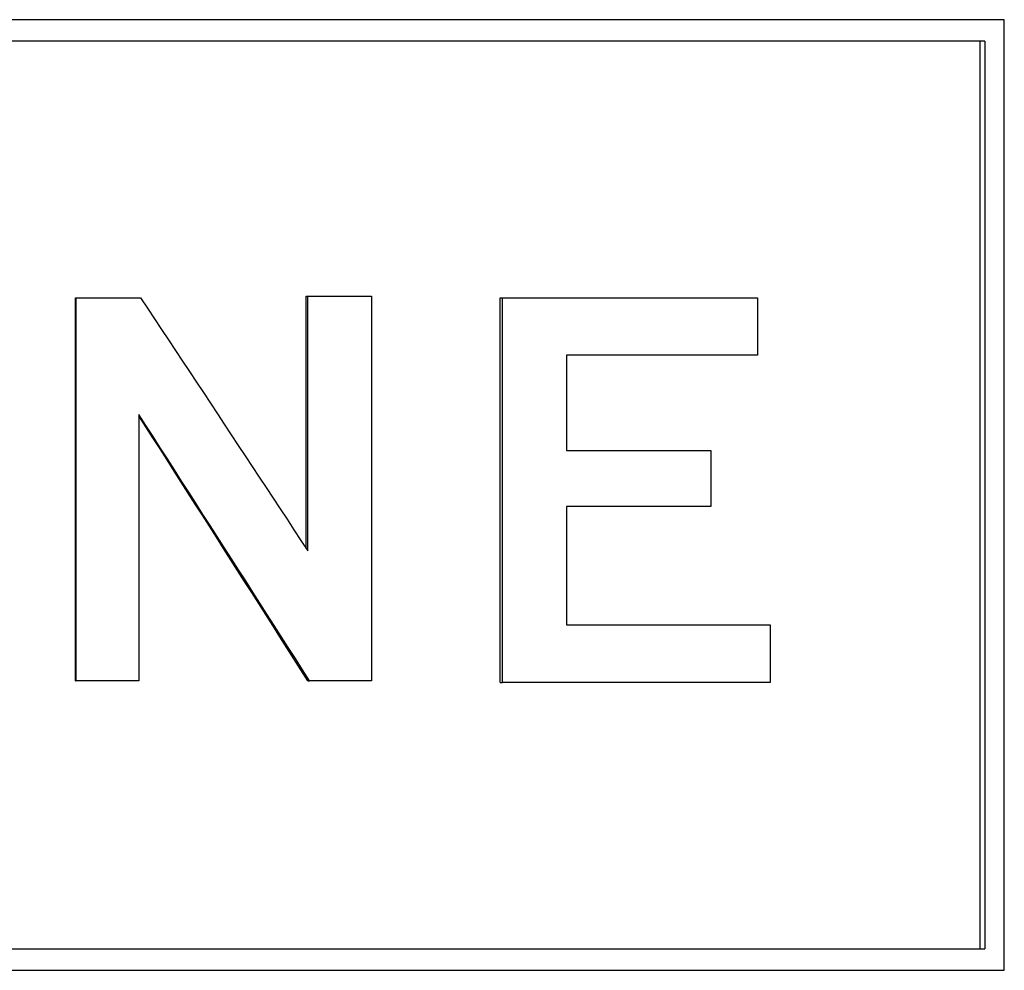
# Model space of a CAD drawing. Header units: millimetres. Extents: x 55 to 4073, y 5 to 341.
# Tile 4 of 9: x 303 to 312, y 211 to 219. Entities that reach past the tile are written whole.
import ezdxf

# ---------------------------------------------------------------- set-up
doc = ezdxf.new("R2010")
doc.units = ezdxf.units.MM
doc.layers.add('DETAIL', color=2, linetype='Continuous')

msp = doc.modelspace()

# ---------------------------------------------------------------- linework, layer by layer
at = {"layer": 'DETAIL'}
for p, q in [((312.116, 219.2701), (291.3552, 219.2701)), ((312.116, 210.612), (312.116, 219.2701)), ((311.9399, 219.075), (291.5109, 219.075)), ((311.897, 210.8066), (311.897, 219.075)), ((311.9399, 219.075), (311.9399, 210.8066)), ((303.6594, 213.2483), (303.6594, 216.7382)), ((303.6594, 216.7382), (303.6648, 216.7382)), ((303.6648, 216.7382), (304.2503, 216.7382)), ((303.6648, 213.2483), (303.6648, 216.7382)), ((305.7594, 214.4541), (305.7594, 216.7535)), ((305.7594, 216.7535), (305.7743, 216.7535)), ((305.7743, 214.4314), (305.7743, 216.7535)), ((305.7743, 216.7535), (306.3533, 216.7535)), ((306.3533, 216.7535), (306.3533, 213.2483)), ((307.5242, 213.233), (307.5242, 216.7382)), ((307.5242, 216.7382), (307.5472, 216.7382)), ((307.5472, 216.7382), (309.8697, 216.7382)), ((307.5472, 213.233), (307.5472, 216.7382)), ((309.8697, 216.7382), (309.8697, 216.2141)), ((309.8697, 216.2141), (308.1308, 216.2141)), ((308.1308, 216.2141), (308.1308, 215.3452)), ((304.235, 215.6747), (304.235, 213.2483)), ((308.1308, 215.3452), (309.4425, 215.3452)), ((309.4425, 215.3452), (309.4425, 214.8358)), ((309.4425, 214.8358), (308.1308, 214.8358)), ((308.1308, 214.8358), (308.1308, 213.7576)), ((308.1308, 213.7576), (309.9828, 213.7576)), ((309.9828, 213.7576), (309.9828, 213.233)), ((303.6594, 213.2483), (303.6648, 213.2483)), ((304.235, 213.2483), (303.6648, 213.2483)), ((305.7745, 213.2483), (305.7895, 213.2483)), ((306.3533, 213.2483), (305.7895, 213.2483)), ((307.5242, 213.233), (307.5472, 213.233)), ((309.9828, 213.233), (307.5472, 213.233)), ((291.5109, 210.8066), (311.9399, 210.8066)), ((291.3552, 210.612), (312.116, 210.612))]:
    msp.add_line(p, q, dxfattribs=at)
at = {"layer": 'DETAIL', "flags": 128}
for points in [[(304.2503, 216.7382), (304.314, 216.6421), (304.3777, 216.546), (304.4414, 216.4498), (304.5051, 216.3537), (304.5688, 216.2576), (304.6324, 216.1615), (304.696, 216.0654), (304.7596, 215.9693), (304.8232, 215.8732), (304.8868, 215.777), (304.9503, 215.6809), (305.0138, 215.5848), (305.0773, 215.4887), (305.1408, 215.3926), (305.2043, 215.2965), (305.2677, 215.2004), (305.3311, 215.1042), (305.3945, 215.0081), (305.4579, 214.912), (305.5212, 214.8159), (305.5845, 214.7198), (305.6478, 214.6237), (305.7111, 214.5276), (305.7743, 214.4314)], [(305.7895, 213.2483), (305.725, 213.3494), (305.6605, 213.4505), (305.5959, 213.5516), (305.5314, 213.6527), (305.4668, 213.7538), (305.4021, 213.8549), (305.3375, 213.956), (305.2728, 214.0571), (305.2081, 214.1582), (305.1434, 214.2593), (305.0786, 214.3604), (305.0138, 214.4615), (304.949, 214.5626), (304.8842, 214.6637), (304.8194, 214.7648), (304.7545, 214.8659), (304.6896, 214.967), (304.6247, 215.0681), (304.5598, 215.1692), (304.4949, 215.2703), (304.4299, 215.3714), (304.365, 215.4725), (304.3, 215.5736), (304.235, 215.6747)], [(305.7745, 213.2483), (305.7106, 213.3489), (305.6467, 213.4495), (305.5828, 213.5501), (305.5189, 213.6506), (305.4549, 213.7512), (305.3909, 213.8518), (305.3268, 213.9524), (305.2628, 214.053), (305.1987, 214.1536), (305.1346, 214.2541), (305.0705, 214.3547), (305.0063, 214.4553), (304.9421, 214.5559), (304.878, 214.6565), (304.8137, 214.7571), (304.7495, 214.8577), (304.6853, 214.9582), (304.621, 215.0588), (304.5567, 215.1594), (304.4924, 215.26), (304.4281, 215.3606), (304.3637, 215.4612), (304.2994, 215.5617), (304.235, 215.6623)]]:
    msp.add_lwpolyline(points, dxfattribs=at)

doc.saveas('drawing.dxf')
